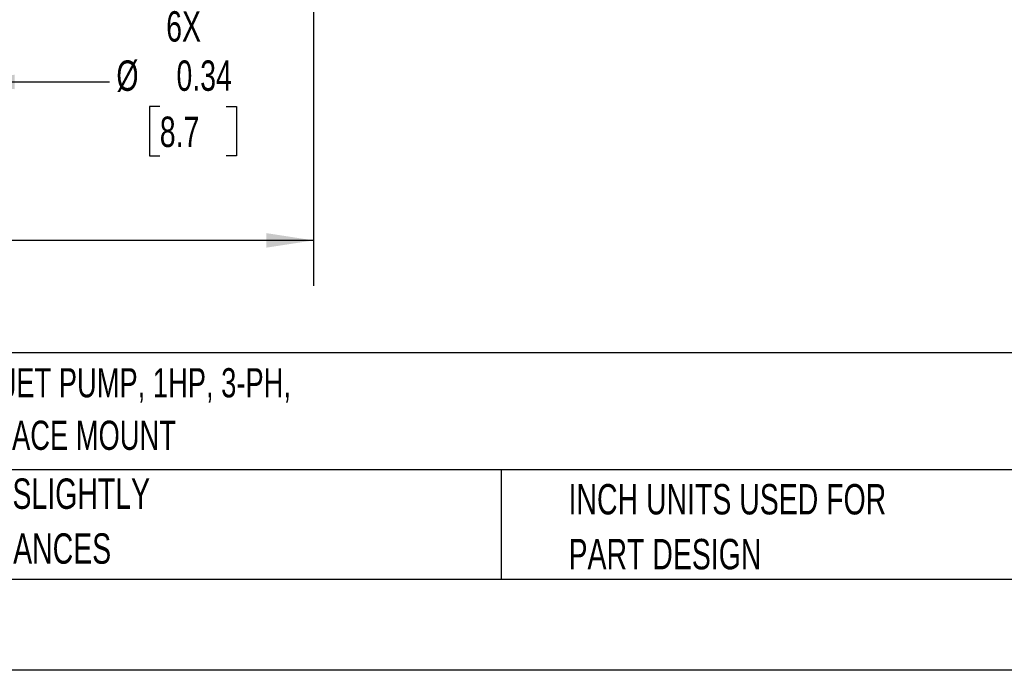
# Model space of a CAD drawing. Header units: inches. Extents: x 0 to 44, y 0 to 34.
# Tile 5 of 20: x 13.7 to 24.5, y 0 to 7.1. Entities that reach past the tile are written whole.
import ezdxf

# ---------------------------------------------------------------- set-up
doc = ezdxf.new("R2010")
doc.units = ezdxf.units.IN
doc.header["$LTSCALE"] = 4
doc.header["$MEASUREMENT"] = 0
doc.linetypes.add('CENTERX2', pattern=[0.8, 0.5, -0.1, 0.1, -0.1])
doc.layers.add('DIMENSIONS', color=140, linetype='Continuous', lineweight=25)
doc.layers.add('TEXT', color=140, linetype='Continuous', lineweight=25)
doc.styles.add('SLDTEXTSTYLE0', font='TXT', dxfattribs={"width": 0.7})
doc.dimstyles.new('SLDDIMSTYLE1', dxfattribs={"dimtxt": 0.339844, "dimasz": 0.52, "dimexe": 0, "dimexo": 0.0625, "dimgap": 0.084961, "dimtad": 0, "dimtih": 1, "dimtoh": 1, "dimrnd": 1e-09, "dimzin": 12, "dimdsep": 46, "dimtxsty": 'SLDTEXTSTYLE0', "dimsah": 1, "dimcen": 0.09, "dimadec": 0, "dimazin": 3, "dimtfac": 1, "dimtofl": 0, "dimtmove": 0, "dimatfit": 3, "dimfxl": 0, "dimfrac": 2, "dimtolj": 1, "dimtzin": 12, "dimarcsym": 0})
doc.dimstyles.new('SLDDIMSTYLE3', dxfattribs={"dimtxt": 0.339844, "dimasz": 0.52, "dimexe": 0, "dimexo": 0.0625, "dimgap": 0.084961, "dimtad": 0, "dimtih": 1, "dimtoh": 1, "dimrnd": 1e-09, "dimdsep": 46, "dimtxsty": 'SLDTEXTSTYLE0', "dimsah": 1, "dimcen": 0.09, "dimadec": 0, "dimazin": 2, "dimtfac": 1, "dimtmove": 0, "dimatfit": 0, "dimfxl": 0, "dimfrac": 2, "dimtolj": 1, "dimtzin": 12, "dimarcsym": 0})

# ---------------------------------------------------------------- blocks, each defined once
blk = doc.blocks.new('SW_NOTE_0')
at = {"layer": 'TEXT', "color": 0, "linetype": 'CENTERX2', "lineweight": 18, "char_height": 0.32, "attachment_point": 1, "style": 'SLDTEXTSTYLE0'}
for s, insert in [('IronHorse MTR SERIES PREMIUM EFFICIENCY AC INDUCTION MOTOR, CENTRIFUGAL JET PUMP, 1HP, 3-PH,', (0, 0.413)), ('208-230/460 VAC, 3600RPM, TEFC, 56J FRAME, ROLLED STEEL, REMOVABLE BASE/C-FACE MOUNT', (0, -0.163))]:
    blk.add_mtext(s, dxfattribs=dict(at, insert=insert))
blk = doc.blocks.new('SW_NOTE_0_3')
at = {"layer": 'TEXT', "color": 0, "linetype": 'CENTERX2', "lineweight": 18, "char_height": 0.33333, "attachment_point": 1, "style": 'SLDTEXTSTYLE0'}
for s, insert in [('PART DIMENSIONS MAY DIFFER SLIGHTLY', (0, 0.43)), ("DUE TO MANUFACTURER'S VARIANCES", (0, -0.172))]:
    blk.add_mtext(s, dxfattribs=dict(at, insert=insert))
blk = doc.blocks.new('SW_NOTE_0_6')
at = {"layer": 'TEXT', "color": 0, "linetype": 'CENTERX2', "lineweight": 18, "char_height": 0.33333, "attachment_point": 1, "style": 'SLDTEXTSTYLE0'}
for s, insert in [('INCH UNITS USED FOR', (0, 0.43)), ('PART DESIGN', (0, -0.172))]:
    blk.add_mtext(s, dxfattribs=dict(at, insert=insert))
blk = doc.blocks.new('_D_19')
at = {"layer": 'DIMENSIONS'}
for p, q in [((12.8, 9.811), (12.8, 5.954)), ((13.144, 9.811), (13.144, 5.954)), ((12.8, 6.454), (11.8, 6.454)), ((13.144, 6.454), (14.702, 6.454)), ((15.254, 6.184), (15.14, 6.184)), ((15.14, 6.184), (15.14, 5.644)), ((15.981, 6.184), (16.096, 6.184)), ((16.096, 6.184), (16.096, 5.644)), ((15.14, 5.644), (15.254, 5.644)), ((16.096, 5.644), (15.981, 5.644))]:
    blk.add_line(p, q, dxfattribs=at)
for points in [[(12.8, 6.454), (12.28, 6.534), (12.28, 6.374)], [(13.144, 6.454), (13.664, 6.374), (13.664, 6.534)]]:
    blk.add_solid(points, dxfattribs=at)
at = {"layer": 'DIMENSIONS', "char_height": 0.3333, "attachment_point": 1, "style": 'SLDTEXTSTYLE0'}
for s, insert in [('6X', (15.324, 7.23)), ('%%c', (14.778, 6.69)), ('0.34', (15.437, 6.69)), ('8.7', (15.254, 6.074))]:
    blk.add_mtext(s, dxfattribs=dict(at, insert=insert))
blk = doc.blocks.new('_D_30')
at = {"layer": 'DIMENSIONS'}
for p, q in [((16.941, 13), (16.941, 4.216)), ((5.425, 11.039), (5.425, 4.216)), ((5.425, 4.716), (10.076, 4.716)), ((10.537, 4.716), (10.422, 4.716)), ((10.422, 4.716), (10.422, 4.176)), ((11.829, 4.716), (11.943, 4.716)), ((11.943, 4.716), (11.943, 4.176)), ((16.941, 4.716), (12.29, 4.716)), ((10.422, 4.176), (10.537, 4.176)), ((11.943, 4.176), (11.829, 4.176))]:
    blk.add_line(p, q, dxfattribs=at)
for points in [[(5.425, 4.716), (5.945, 4.636), (5.945, 4.796)], [(16.941, 4.716), (16.421, 4.796), (16.421, 4.636)]]:
    blk.add_solid(points, dxfattribs=at)
at = {"layer": 'DIMENSIONS', "char_height": 0.3333, "attachment_point": 1, "style": 'SLDTEXTSTYLE0'}
for s, insert in [('11.52', (10.537, 5.222)), ('292.5', (10.537, 4.605))]:
    blk.add_mtext(s, dxfattribs=dict(at, insert=insert))

msp = doc.modelspace()

# ---------------------------------------------------------------- linework, layer by layer
at = {"color": 7, "linetype": 'Continuous'}
msp.add_line((44.000389, 0.000421), (0.000389, 0.000421), dxfattribs=at)
at = {"layer": 'TEXT'}
for p, q in [((43, 3.484426), (1, 3.484426)), ((43, 2.2), (1, 2.2)), ((18.999445, 2.2), (18.999445, 1)), ((1, 1), (43, 1))]:
    msp.add_line(p, q, dxfattribs=at)

# ---------------------------------------------------------------- block references
at = {"layer": 'TEXT', "linetype": 'CENTERX2', "lineweight": 18}
for name, p in [('SW_NOTE_0', (1.131653, 2.90154)), ('SW_NOTE_0_3', (8.680202, 1.674877)), ('SW_NOTE_0_6', (19.73696, 1.613619))]:
    msp.add_blockref(name, p, dxfattribs=at)

# ---------------------------------------------------------------- dimensions: what is measured, and where the dimension line sits
at = {"layer": 'DIMENSIONS'}
dim = msp.add_linear_dim(base=(16.94071, 4.715744), p1=(5.424962, 11.239159), p2=(16.94071, 13.200154), dimstyle='SLDDIMSTYLE1', dxfattribs=at)
dim.commit()
dim.dimension.update_dxf_attribs({"geometry": '_D_30', "text_midpoint": (11.182836, 4.715744), "dimtype": 160})
dim = msp.add_linear_dim(base=(12.800331, 6.454069), p1=(13.144081, 10.011178), p2=(12.800331, 10.011178), text='6X\\P%%c <>', dimstyle='SLDDIMSTYLE3', dxfattribs=at)
dim.commit()
dim.dimension.update_dxf_attribs({"geometry": '_D_19', "text_midpoint": (15.617843, 6.454069), "dimtype": 160})

doc.saveas('drawing.dxf')
